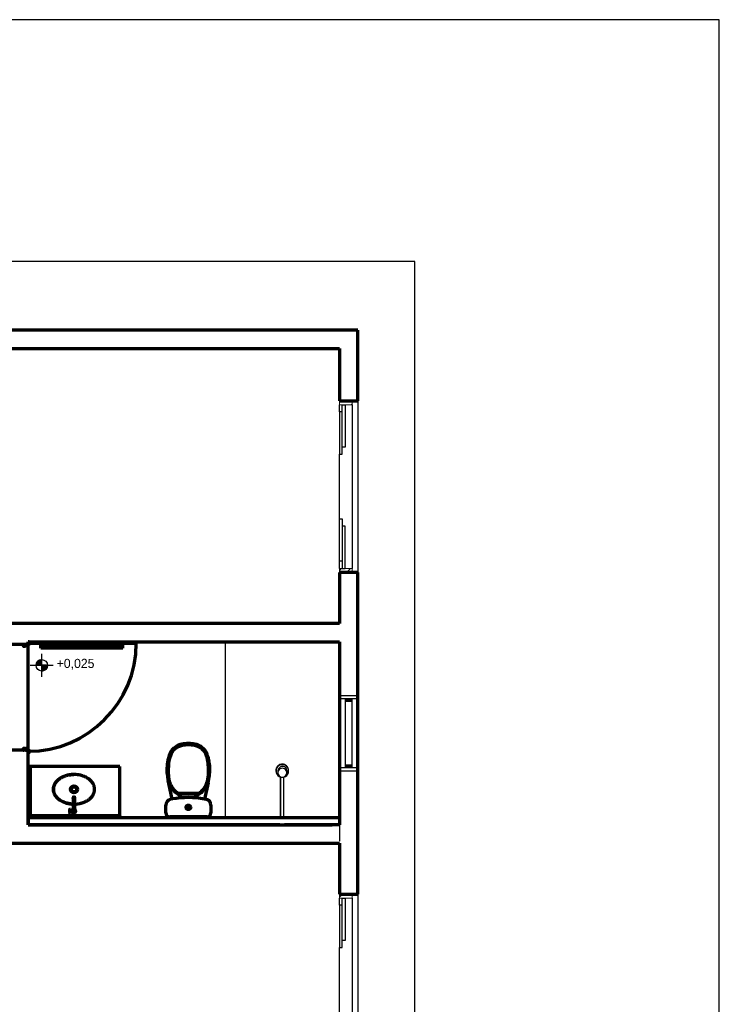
# Model space of a CAD drawing. Header units: millimetres. Extents: x -20654 to 2526, y -8238 to 977.
# Tile 63 of 219: x -10336.8 to -10330.68, y -4116.1 to -4107.5. Entities that reach past the tile are written whole.
import ezdxf

# ---------------------------------------------------------------- set-up
doc = ezdxf.new("R2010")
doc.units = ezdxf.units.MM
for name, color, linetype in [('01 CONTORNO_dwg', 252, 'Continuous'), ('A-FLOR', 252, 'Continuous'), ('G-IMPT', 8, 'Continuous'), ('TEXTO', 251, 'Continuous')]:
    doc.layers.add(name, color=color, linetype=linetype)
doc.styles.add('Century Gothic_2', font='GOTHIC.TTF', dxfattribs={"height": 80})

# ---------------------------------------------------------------- blocks, each defined once
blk = doc.blocks.new('JANELAS')
at = {"layer": 'G-IMPT', "true_color": 0x939598}
for points in [[(-16277.2, -2335.1), (-16277.2, -2325.1), (-16537.2, -2325.1), (-16537.2, -2335.1)], [(-16127.2, -2365.1), (-15997.2, -2365.1), (-15997.2, -2355.1), (-16257.2, -2355.1), (-16257.2, -2365.1), (-16135.3, -2365.1)], [(-15697.2, -2365.1), (-15697.2, -2355.1), (-15957.2, -2355.1), (-15957.2, -2365.1)], [(-15503.8, -2335.1), (-15417.2, -2335.1), (-15417.2, -2325.1), (-15677.2, -2325.1), (-15677.2, -2335.1)], [(-9994.4, -3975.1), (-9988.7, -3975.1), (-9988.7, -3955.1), (-10045.7, -3955.1), (-10045.7, -3975.1)], [(-9988.7, -4555.1), (-9988.7, -4535.1), (-10045.7, -4535.1), (-10045.7, -4555.1)], [(-15497.2, -8855.1), (-15497.2, -8845.1), (-15757.2, -8845.1), (-15757.2, -8855.1), (-15503.8, -8855.1)], [(-15197.2, -8855.1), (-15197.2, -8845.1), (-15457.2, -8845.1), (-15457.2, -8855.1)], [(-15777.2, -8885.1), (-15777.2, -8875.1), (-16037.2, -8875.1), (-16037.2, -8885.1)], [(-14917.2, -8885.1), (-14917.2, -8875.1), (-15177.2, -8875.1), (-15177.2, -8885.1)]]:
    blk.add_hatch(color=252, dxfattribs=at).paths.add_polyline_path(points, flags=0)
at = {"layer": 'G-IMPT', "color": 252, "lineweight": 20, "true_color": 0x939598}
for p, q in [((-10097.2, -1350.1), (-10097.2, -1385.1)), ((-9987.2, -1385.1), (-9987.2, -1350.1)), ((-10097.2, -1385.1), (-10072.2, -1385.1)), ((-10047.2, -1385.1), (-9987.2, -1385.1)), ((-16557.2, -2245.1), (-16577.2, -2245.1)), ((-16577.2, -2245.1), (-16577.2, -2265.1)), ((-16577.2, -2265.1), (-16557.2, -2265.1)), ((-16557.2, -2265.1), (-16577.2, -2265.1)), ((-16557.2, -2265.1), (-16557.2, -2245.1)), ((-16557.2, -2425.1), (-16557.2, -2265.1)), ((-16537.2, -2315.1), (-16557.2, -2315.1)), ((-16557.2, -2315.1), (-16557.2, -2345.1)), ((-16537.2, -2345.1), (-16537.2, -2315.1)), ((-16257.2, -2315.1), (-16277.2, -2315.1)), ((-16277.2, -2315.1), (-16277.2, -2345.1)), ((-16257.2, -2345.1), (-16257.2, -2315.1)), ((-15677.2, -2315.1), (-15697.2, -2315.1)), ((-15697.2, -2315.1), (-15697.2, -2345.1)), ((-15677.2, -2345.1), (-15677.2, -2315.1)), ((-15397.2, -2315.1), (-15417.2, -2315.1)), ((-15417.2, -2315.1), (-15417.2, -2345.1)), ((-15377.2, -2245.1), (-15397.2, -2245.1)), ((-15397.2, -2245.1), (-15397.2, -2265.1)), ((-15397.2, -2265.1), (-15377.2, -2265.1)), ((-15377.2, -2265.1), (-15397.2, -2265.1)), ((-15397.2, -2265.1), (-15397.2, -2425.1)), ((-15397.2, -2345.1), (-15397.2, -2315.1)), ((-15377.2, -2265.1), (-15377.2, -2245.1)), ((-16557.2, -2345.1), (-16537.2, -2345.1)), ((-16277.2, -2325.1), (-16537.2, -2325.1)), ((-16537.2, -2325.1), (-16537.2, -2335.1)), ((-16537.2, -2335.1), (-16277.2, -2335.1)), ((-16277.2, -2335.1), (-16277.2, -2325.1)), ((-16257.2, -2345.1), (-16277.2, -2345.1)), ((-16277.2, -2345.1), (-16277.2, -2375.1)), ((-16277.2, -2345.1), (-16257.2, -2345.1)), ((-16277.2, -2375.1), (-16257.2, -2375.1)), ((-16257.2, -2375.1), (-16257.2, -2345.1)), ((-15997.2, -2355.1), (-16257.2, -2355.1)), ((-16257.2, -2355.1), (-16257.2, -2365.1)), ((-16257.2, -2365.1), (-15997.2, -2365.1)), ((-15977.2, -2345.1), (-15997.2, -2345.1)), ((-15997.2, -2345.1), (-15997.2, -2375.1)), ((-15997.2, -2365.1), (-15997.2, -2355.1)), ((-15997.2, -2375.1), (-15977.2, -2375.1)), ((-15957.2, -2345.1), (-15977.2, -2345.1)), ((-15977.2, -2345.1), (-15977.2, -2375.1)), ((-15977.2, -2375.1), (-15977.2, -2345.1)), ((-15977.2, -2375.1), (-15957.2, -2375.1)), ((-15957.2, -2375.1), (-15957.2, -2345.1)), ((-15697.2, -2355.1), (-15957.2, -2355.1)), ((-15957.2, -2355.1), (-15957.2, -2365.1)), ((-15957.2, -2365.1), (-15697.2, -2365.1)), ((-15677.2, -2345.1), (-15697.2, -2345.1)), ((-15697.2, -2345.1), (-15697.2, -2375.1)), ((-15697.2, -2345.1), (-15677.2, -2345.1)), ((-15697.2, -2365.1), (-15697.2, -2355.1)), ((-15697.2, -2375.1), (-15677.2, -2375.1)), ((-15417.2, -2325.1), (-15677.2, -2325.1)), ((-15677.2, -2325.1), (-15677.2, -2335.1)), ((-15677.2, -2335.1), (-15417.2, -2335.1)), ((-15677.2, -2375.1), (-15677.2, -2345.1)), ((-15417.2, -2335.1), (-15417.2, -2325.1)), ((-15417.2, -2345.1), (-15397.2, -2345.1)), ((-16577.2, -2425.1), (-16557.2, -2425.1)), ((-15397.2, -2425.1), (-15377.2, -2425.1)), ((-10072.2, -2815.1), (-10097.2, -2815.1)), ((-10097.2, -2815.1), (-10097.2, -2850.1)), ((-9987.2, -2815.1), (-10047.2, -2815.1)), ((-9987.2, -2850.1), (-9987.2, -2815.1)), ((-10097.2, -5695.1), (-10097.2, -5660.1)), ((-9987.2, -5660.1), (-9987.2, -5695.1)), ((-10072.2, -5695.1), (-10097.2, -5695.1)), ((-9987.2, -5695.1), (-10047.2, -5695.1)), ((-10097.2, -7125.1), (-10072.2, -7125.1)), ((-10097.2, -7160.1), (-10097.2, -7125.1)), ((-10047.2, -7125.1), (-9987.2, -7125.1)), ((-9987.2, -7125.1), (-9987.2, -7160.1)), ((-16077.2, -8785.1), (-16057.2, -8785.1)), ((-16057.2, -8785.1), (-16057.2, -8945.1)), ((-15777.2, -8835.1), (-15757.2, -8835.1)), ((-15777.2, -8865.1), (-15777.2, -8835.1)), ((-15757.2, -8835.1), (-15757.2, -8865.1)), ((-15757.2, -8855.1), (-15757.2, -8845.1)), ((-15757.2, -8845.1), (-15497.2, -8845.1)), ((-15497.2, -8855.1), (-15757.2, -8855.1)), ((-15497.2, -8835.1), (-15477.2, -8835.1)), ((-15497.2, -8865.1), (-15497.2, -8835.1)), ((-15497.2, -8845.1), (-15497.2, -8855.1)), ((-15477.2, -8835.1), (-15457.2, -8835.1)), ((-15477.2, -8865.1), (-15477.2, -8835.1)), ((-15477.2, -8835.1), (-15477.2, -8865.1)), ((-15457.2, -8835.1), (-15457.2, -8865.1)), ((-15457.2, -8855.1), (-15457.2, -8845.1)), ((-15457.2, -8845.1), (-15197.2, -8845.1)), ((-15197.2, -8855.1), (-15457.2, -8855.1)), ((-15197.2, -8835.1), (-15177.2, -8835.1)), ((-15197.2, -8865.1), (-15197.2, -8835.1)), ((-15197.2, -8845.1), (-15197.2, -8855.1)), ((-15177.2, -8835.1), (-15177.2, -8865.1)), ((-14897.2, -8785.1), (-14877.2, -8785.1)), ((-14897.2, -8945.1), (-14897.2, -8785.1)), ((-16057.2, -8865.1), (-16037.2, -8865.1)), ((-16057.2, -8895.1), (-16057.2, -8865.1)), ((-16037.2, -8895.1), (-16057.2, -8895.1)), ((-16037.2, -8865.1), (-16037.2, -8895.1)), ((-16037.2, -8885.1), (-16037.2, -8875.1)), ((-16037.2, -8875.1), (-15777.2, -8875.1)), ((-15777.2, -8885.1), (-16037.2, -8885.1)), ((-15757.2, -8865.1), (-15777.2, -8865.1)), ((-15777.2, -8865.1), (-15757.2, -8865.1)), ((-15777.2, -8895.1), (-15777.2, -8865.1)), ((-15777.2, -8875.1), (-15777.2, -8885.1)), ((-15757.2, -8895.1), (-15777.2, -8895.1)), ((-15757.2, -8865.1), (-15757.2, -8895.1)), ((-15477.2, -8865.1), (-15497.2, -8865.1)), ((-15457.2, -8865.1), (-15477.2, -8865.1)), ((-15177.2, -8865.1), (-15197.2, -8865.1)), ((-15197.2, -8865.1), (-15177.2, -8865.1)), ((-15197.2, -8895.1), (-15197.2, -8865.1)), ((-15177.2, -8895.1), (-15197.2, -8895.1)), ((-15177.2, -8865.1), (-15177.2, -8895.1)), ((-15177.2, -8885.1), (-15177.2, -8875.1)), ((-15177.2, -8875.1), (-14917.2, -8875.1)), ((-14917.2, -8885.1), (-15177.2, -8885.1)), ((-14917.2, -8865.1), (-14897.2, -8865.1)), ((-14917.2, -8895.1), (-14917.2, -8865.1)), ((-14917.2, -8875.1), (-14917.2, -8885.1)), ((-14897.2, -8895.1), (-14917.2, -8895.1)), ((-14897.2, -8865.1), (-14897.2, -8895.1)), ((-16077.2, -8945.1), (-16057.2, -8945.1)), ((-16077.2, -8965.1), (-16077.2, -8945.1)), ((-16057.2, -8945.1), (-16077.2, -8945.1)), ((-16057.2, -8965.1), (-16077.2, -8965.1)), ((-16057.2, -8945.1), (-16057.2, -8965.1)), ((-14897.2, -8945.1), (-14877.2, -8945.1)), ((-14897.2, -8965.1), (-14897.2, -8945.1)), ((-14877.2, -8945.1), (-14897.2, -8945.1)), ((-14877.2, -8965.1), (-14897.2, -8965.1)), ((-14877.2, -8945.1), (-14877.2, -8965.1))]:
    blk.add_line(p, q, dxfattribs=at)
at = {"layer": 'G-IMPT', "color": 252, "true_color": 0x939598}
for p, q in [((-10097.2, -1447.6), (-10097.2, -1385.1)), ((-10072.2, -1447.6), (-10097.2, -1447.6)), ((-10097.2, -1447.6), (-10097.2, -1817.6)), ((-10072.2, -1385.1), (-10047.2, -1385.1)), ((-10072.2, -1755.1), (-10072.2, -1385.1)), ((-10072.2, -1817.6), (-10072.2, -1447.6)), ((-10047.2, -1385.1), (-10047.2, -1755.1)), ((-9987.2, -1385.1), (-9987.2, -2815.1)), ((-10047.2, -1755.1), (-10072.2, -1755.1)), ((-10097.2, -1817.6), (-10072.2, -1817.6)), ((-10097.2, -2382.6), (-10097.2, -1817.6)), ((-16557.2, -2245.1), (-15397.2, -2245.1)), ((-15397.2, -2265.1), (-16557.2, -2265.1)), ((-16557.2, -2265.1), (-15397.2, -2265.1)), ((-16537.2, -2315.1), (-16277.2, -2315.1)), ((-15677.2, -2315.1), (-15417.2, -2315.1)), ((-16277.2, -2345.1), (-16537.2, -2345.1)), ((-16257.2, -2345.1), (-15997.2, -2345.1)), ((-15997.2, -2375.1), (-16257.2, -2375.1)), ((-15957.2, -2345.1), (-15697.2, -2345.1)), ((-15697.2, -2375.1), (-15957.2, -2375.1)), ((-15417.2, -2345.1), (-15677.2, -2345.1)), ((-10097.2, -2382.6), (-10072.2, -2382.6)), ((-10097.2, -2752.6), (-10097.2, -2382.6)), ((-10072.2, -2382.6), (-10072.2, -2752.6)), ((-15397.2, -2425.1), (-16557.2, -2425.1)), ((-10047.2, -2445.1), (-10072.2, -2445.1)), ((-10072.2, -2445.1), (-10072.2, -2815.1)), ((-10047.2, -2815.1), (-10047.2, -2445.1)), ((-10072.2, -2752.6), (-10097.2, -2752.6)), ((-10097.2, -2815.1), (-10097.2, -2752.6)), ((-10072.2, -2815.1), (-10047.2, -2815.1)), ((-10097.2, -3925.1), (-9937.2, -3925.1)), ((-10097.2, -3955.1), (-10097.2, -3925.1)), ((-9937.2, -3955.1), (-10097.2, -3955.1)), ((-10045.7, -3955.1), (-10045.7, -3975.1)), ((-9988.7, -3955.1), (-10045.7, -3955.1)), ((-10044.7, -3955.1), (-9989.7, -3955.1)), ((-10044.7, -4555.1), (-10044.7, -3955.1)), ((-9989.7, -3955.1), (-9989.7, -4555.1)), ((-9988.7, -3975.1), (-9988.7, -3955.1)), ((-9937.2, -3925.1), (-9937.2, -3955.1)), ((-10045.7, -3975.1), (-9988.7, -3975.1)), ((-10097.2, -4555.1), (-9937.2, -4555.1)), ((-10097.2, -4585.1), (-10097.2, -4555.1)), ((-10045.7, -4535.1), (-10045.7, -4555.1)), ((-9988.7, -4535.1), (-10045.7, -4535.1)), ((-10045.7, -4555.1), (-9988.7, -4555.1)), ((-9989.7, -4555.1), (-10044.7, -4555.1)), ((-9988.7, -4555.1), (-9988.7, -4535.1)), ((-9937.2, -4555.1), (-9937.2, -4585.1)), ((-9937.2, -4585.1), (-10097.2, -4585.1)), ((-10097.2, -5757.6), (-10097.2, -5695.1)), ((-10072.2, -5757.6), (-10097.2, -5757.6)), ((-10097.2, -5757.6), (-10097.2, -6127.6)), ((-10072.2, -5695.1), (-10047.2, -5695.1)), ((-10072.2, -6065.1), (-10072.2, -5695.1)), ((-10072.2, -6127.6), (-10072.2, -5757.6)), ((-10047.2, -5695.1), (-10047.2, -6065.1)), ((-9987.2, -5695.1), (-9987.2, -7125.1)), ((-10047.2, -6065.1), (-10072.2, -6065.1)), ((-10097.2, -6127.6), (-10072.2, -6127.6)), ((-10097.2, -6692.6), (-10097.2, -6127.6)), ((-10097.2, -6692.6), (-10072.2, -6692.6)), ((-10097.2, -7062.6), (-10097.2, -6692.6)), ((-10072.2, -6692.6), (-10072.2, -7062.6)), ((-10047.2, -6755.1), (-10072.2, -6755.1)), ((-10072.2, -6755.1), (-10072.2, -7125.1)), ((-10047.2, -7125.1), (-10047.2, -6755.1)), ((-10072.2, -7062.6), (-10097.2, -7062.6)), ((-10097.2, -7125.1), (-10097.2, -7062.6)), ((-10072.2, -7125.1), (-10047.2, -7125.1)), ((-14897.2, -8785.1), (-16057.2, -8785.1)), ((-15497.2, -8835.1), (-15757.2, -8835.1)), ((-15197.2, -8835.1), (-15457.2, -8835.1)), ((-15777.2, -8865.1), (-16037.2, -8865.1)), ((-16037.2, -8895.1), (-15777.2, -8895.1)), ((-15757.2, -8865.1), (-15497.2, -8865.1)), ((-15457.2, -8865.1), (-15197.2, -8865.1)), ((-14917.2, -8865.1), (-15177.2, -8865.1)), ((-15177.2, -8895.1), (-14917.2, -8895.1)), ((-14897.2, -8945.1), (-16057.2, -8945.1)), ((-16057.2, -8945.1), (-14897.2, -8945.1)), ((-16057.2, -8965.1), (-14897.2, -8965.1))]:
    blk.add_line(p, q, dxfattribs=at)
at = {"layer": 'G-IMPT', "color": 252, "linetype": 'Continuous', "true_color": 0x939598}
for p, q in [((-9995.7, -1385.1), (-9987.2, -1376.6)), ((-10097.2, -2833.7), (-10078.7, -2815.1)), ((-10034.3, -2850.1), (-9999.3, -2815.1)), ((-10097.2, -5686.5), (-10070.9, -5660.1))]:
    blk.add_line(p, q, dxfattribs=at)
blk = doc.blocks.new('Elevações de ponto - Cota de elevação - Alvo_OTÁVIO-2012-708563-PLANTA')
at = {"layer": 'TEXTO'}
h = blk.add_hatch(color=256, dxfattribs=at)
edge = h.paths.add_edge_path(flags=0)
edge.add_line((2, 1), (1, 1))
edge.add_arc((2, 1), 1, 90, 180, ccw=False)
edge.add_line((2, 2), (2, 1))
h = blk.add_hatch(color=256, dxfattribs=at)
edge = h.paths.add_edge_path(flags=0)
edge.add_line((2, 1), (3, 1))
edge.add_arc((2, 1), 1, 270, 360, ccw=False)
edge.add_line((2, 0), (2, 1))
for p, q in [((2, -1), (2, 3)), ((2, 1), (2, 2)), ((0, 1), (4, 1)), ((1, 1), (2, 1)), ((2, 1), (2, 0)), ((3, 1), (2, 1))]:
    blk.add_line(p, q, dxfattribs=at)
blk.add_circle((2, 1), 1, dxfattribs=at)
for start, end in [(90, 180), (270, 360)]:
    blk.add_arc((2, 1), 1, start, end, dxfattribs=at)
blk = doc.blocks.new('terreo')
at = {"layer": '01 CONTORNO_dwg', "lineweight": 70}
h = blk.add_hatch(color=256, dxfattribs=at)
h.paths.add_polyline_path([(-12809.7, -4425.5), (-12809.7, -4424.5), (-12817.2, -4424.5), (-12817.2, -4425.5)], flags=0)
h.paths.add_polyline_path([(-12808.2, -4424), (-12808.2, -4403), (-12809.2, -4403), (-12809.2, -4424)], flags=0)
h.paths.add_polyline_path([(-12817.2, -4402.5), (-12809.7, -4402.5), (-12809.7, -4401.5), (-12840.7, -4401.5), (-12840.7, -4402.5), (-12817.2, -4402.5)], flags=0)
h.paths.add_polyline_path([(-12860.7, -4402.5), (-12854.2, -4402.5), (-12854.2, -4401.5), (-12860.7, -4401.5)], flags=0)
h.paths.add_polyline_path([(-12842.2, -4401), (-12841.2, -4401), (-12841.2, -4388), (-12842.2, -4388)], flags=0)
h.paths.add_polyline_path([(-12862.2, -4401), (-12861.2, -4401), (-12861.2, -4388), (-12862.2, -4388)], flags=0)
h.paths.add_polyline_path([(-12842.7, -4387.5), (-12842.7, -4386.5), (-12860.7, -4386.5), (-12860.7, -4387.5)], flags=0)
h.paths.add_polyline_path([(-12860.7, -3494.2), (-12842.7, -3494.2), (-12842.7, -3493.2), (-12860.7, -3493.2)], flags=0)
h.paths.add_polyline_path([(-12862.2, -3492.7), (-12861.2, -3492.7), (-12861.2, -3479.7), (-12862.2, -3479.7)], flags=0)
h.paths.add_polyline_path([(-12842.2, -3492.7), (-12841.2, -3492.7), (-12841.2, -3479.6), (-12842.2, -3479.6)], flags=0)
h.paths.add_polyline_path([(-12860.7, -3479.2), (-12854.2, -3479.1), (-12854.2, -3478.2), (-12860.7, -3478.2), (-12860.7, -3479.1)], flags=0)
h.paths.add_polyline_path([(-12840.7, -3479.1), (-12809.7, -3479.1), (-12809.7, -3478.1), (-12840.7, -3478.2)], flags=0)
h.paths.add_polyline_path([(-12808.2, -3477.6), (-12808.2, -3456.6), (-12809.2, -3456.6), (-12809.2, -3477.6)], flags=0)
h.paths.add_polyline_path([(-12809.7, -3456.1), (-12809.7, -3455.1), (-12817.2, -3455.1), (-12817.2, -3456.1)], flags=0)
at = {"layer": '01 CONTORNO_dwg'}
h = blk.add_hatch(color=256, dxfattribs=at)
h.paths.add_polyline_path([(-10652.2, -4584.1), (-10651.9, -4580.6), (-10652.2, -4578.9)], flags=0)
h.paths.add_polyline_path([(-10649.4, -4562.6), (-10643.2, -4549.8), (-10635.5, -4540.3), (-10623.5, -4531.7), (-10610.2, -4526.7), (-10612.6, -4527), (-10624.8, -4532), (-10636.1, -4540.6), (-10644.9, -4551.8), (-10649.3, -4562.4)], flags=0)
blk.add_hatch(color=256, dxfattribs=at).paths.add_polyline_path([(-10545, -4562.6), (-10550.3, -4550.8), (-10559.4, -4539.7), (-10570.2, -4531.7), (-10584.5, -4526.3), (-10583, -4526.9), (-10569.7, -4532.4), (-10558.3, -4541.1), (-10549.6, -4552.5), (-10547.6, -4557)], flags=0)
h = blk.add_hatch(color=256, dxfattribs=at)
h.paths.add_polyline_path([(-10570.2, -4631.2), (-10569.7, -4631), (-10567, -4628.8)], flags=0)
h.paths.add_polyline_path([(-10560.4, -4623.9), (-10558.3, -4622.4), (-10549.6, -4611.1), (-10544, -4597), (-10542.3, -4583.9), (-10542.9, -4583.5), (-10544.5, -4594.8), (-10546.6, -4603.4), (-10552.6, -4614.8), (-10559.7, -4623.2)], flags=0)
h.paths.add_polyline_path([(-10634.1, -4623.9), (-10642.1, -4614.5), (-10647.8, -4603.4), (-10650.9, -4591.3), (-10651.8, -4581.2), (-10652.2, -4584.3), (-10650.4, -4598.1), (-10643.5, -4612.9), (-10636.1, -4622.4)], flags=0)
at = {"layer": '01 CONTORNO_dwg', "lineweight": 70}
for p, q in [((-9937.2, -735.1), (-14017.2, -735.1)), ((-9937.2, -1350.1), (-9937.2, -735.1)), ((-14017.2, -895.1), (-10097.2, -895.1)), ((-10097.2, -895.1), (-10097.2, -1350.1)), ((-10097.2, -1350.1), (-9937.2, -1350.1)), ((-9937.2, -2850.1), (-10097.2, -2850.1)), ((-10097.2, -2850.1), (-10097.2, -3295.1)), ((-9937.2, -5660.1), (-9937.2, -2850.1)), ((-10097.2, -3295.1), (-13069.9, -3295.1)), ((-12977.2, -3478.2), (-12817.2, -3478.2)), ((-12862.2, -3492.7), (-12862.2, -3479.7)), ((-12861.2, -3479.7), (-12861.2, -3492.7)), ((-12854.2, -3479.2), (-12860.7, -3479.2)), ((-12860.7, -3493.2), (-12842.7, -3493.2)), ((-12842.7, -3494.2), (-12860.7, -3494.2)), ((-12854.2, -3478.2), (-12854.2, -3479.2)), ((-12842.2, -3492.7), (-12842.2, -3479.6)), ((-12841.2, -3479.6), (-12841.2, -3492.7)), ((-12809.7, -3479.1), (-12840.7, -3479.1)), ((-12817.2, -3455.1), (-10097.2, -3455.1)), ((-12817.2, -3478.2), (-12817.2, -3455.1)), ((-12809.7, -3456.1), (-12817.2, -3456.1)), ((-12817.2, -3468.2), (-11872.9, -3468.2)), ((-12817.2, -3478.1), (-12809.7, -3478.1)), ((-12817.2, -4401.5), (-12817.2, -3479.1)), ((-12809.2, -3477.6), (-12809.2, -3456.6)), ((-12808.2, -3456.6), (-12808.2, -3477.6)), ((-11988.9, -3479.2), (-12707.2, -3479.2)), ((-12707.2, -3511.2), (-12707.2, -3479.2)), ((-11988.9, -3495.2), (-12707.2, -3495.2)), ((-11988.9, -3511.2), (-12707.2, -3511.2)), ((-11988.9, -3511.2), (-11988.9, -3479.2)), ((-10097.2, -3455.1), (-10097.2, -5055.1)), ((-12817.2, -4402.5), (-12977.2, -4402.5)), ((-12862.2, -4401), (-12862.2, -4388)), ((-12861.2, -4388), (-12861.2, -4401)), ((-12860.7, -4386.5), (-12842.7, -4386.5)), ((-12842.7, -4387.5), (-12860.7, -4387.5)), ((-12860.7, -4401.5), (-12854.2, -4401.5)), ((-12854.2, -4401.5), (-12854.2, -4402.5)), ((-12842.2, -4401), (-12842.2, -4388)), ((-12841.2, -4388), (-12841.2, -4401)), ((-12840.7, -4401.5), (-12809.7, -4401.5)), ((-12817.2, -5055.1), (-12817.2, -4402.5)), ((-12809.7, -4402.5), (-12817.2, -4402.5)), ((-12817.2, -4424.5), (-12809.7, -4424.5)), ((-12809.7, -4425.5), (-12817.2, -4425.5)), ((-12809.2, -4424), (-12809.2, -4403)), ((-12808.2, -4403), (-12808.2, -4424)), ((-12797.2, -4545.1), (-12817.2, -4545.1)), ((-12797.2, -4975.1), (-12797.2, -4545.1)), ((-12017.2, -4545.1), (-12797.2, -4545.1)), ((-12017.2, -4975.1), (-12017.2, -4545.1)), ((-11558.8, -4829.2), (-11594, -4666.5)), ((-11246, -4686.9), (-11276.8, -4829.3)), ((-11481.8, -4788.2), (-11503.9, -4787.8)), ((-11335.6, -4781.2), (-11498.9, -4781.2)), ((-11352.7, -4788.2), (-11481.8, -4788.2)), ((-11477.7, -4787.5), (-11477.7, -4781.2)), ((-11467.7, -4787.5), (-11477.7, -4787.5)), ((-11467.7, -4787.5), (-11467.7, -4781.2)), ((-11366.7, -4787.5), (-11366.7, -4781.2)), ((-11366.7, -4787.5), (-11356.7, -4787.5)), ((-11356.7, -4787.5), (-11356.7, -4781.2)), ((-11352.7, -4788.2), (-11330.6, -4787.8)), ((-12423.4, -4824.7), (-12423.4, -4820)), ((-12423.4, -4824.7), (-12423.4, -4920.6)), ((-12411.1, -4824.7), (-12411.1, -4820)), ((-12411.1, -4920.6), (-12411.1, -4824.7)), ((-11614.6, -4950.4), (-11614.6, -4884)), ((-11220, -4884.2), (-11220.1, -4950.4)), ((-12017.2, -4975.1), (-12797.2, -4975.1)), ((-12456.7, -4931.6), (-12449.3, -4931.6)), ((-12456.5, -4938.6), (-12449.3, -4938.6)), ((-12449.3, -4916.9), (-12453.4, -4916.9)), ((-12453.4, -4953.4), (-12449.3, -4953.4)), ((-12449.3, -4929.7), (-12449.3, -4916.9)), ((-12444.4, -4929.8), (-12449.3, -4929.7)), ((-12449.3, -4940.6), (-12449.3, -4929.7)), ((-12449.3, -4940.6), (-12444.4, -4940.5)), ((-12449.3, -4953.4), (-12449.3, -4940.6)), ((-12444.4, -4930.7), (-12444.4, -4929.8)), ((-12443.6, -4930.7), (-12444.4, -4930.7)), ((-12444.4, -4930.7), (-12444.4, -4939.5)), ((-12444.4, -4940.5), (-12444.4, -4939.5)), ((-12444.4, -4939.5), (-12443.6, -4939.5)), ((-12438.5, -4927.6), (-12443.6, -4927.6)), ((-12443.6, -4927.6), (-12443.6, -4930.7)), ((-12443.6, -4939.5), (-12443.6, -4930.7)), ((-12443.6, -4939.5), (-12443.6, -4942.6)), ((-12443.6, -4942.6), (-12438.5, -4942.6)), ((-12433.6, -4926.5), (-12438.5, -4926.5)), ((-12438.5, -4926.5), (-12438.5, -4927.6)), ((-12438.5, -4942.6), (-12438.5, -4943.7)), ((-12438.5, -4943.7), (-12433.6, -4943.7)), ((-12433.6, -4927.4), (-12433.6, -4926.5)), ((-12432.8, -4927.4), (-12433.6, -4927.4)), ((-12433.6, -4927.4), (-12433.6, -4942.8)), ((-12433.6, -4943.7), (-12433.6, -4942.8)), ((-12433.6, -4942.8), (-12432.8, -4942.8)), ((-12430.4, -4926.4), (-12432.8, -4926.4)), ((-12432.8, -4926.4), (-12432.8, -4927.4)), ((-12432.8, -4942.8), (-12432.8, -4927.4)), ((-12432.8, -4942.8), (-12432.8, -4943.9)), ((-12432.8, -4943.9), (-12430.4, -4943.9)), ((-12430.4, -4926.4), (-12423.4, -4926.4)), ((-12418.8, -4943.9), (-12430.3, -4943.9)), ((-12423.4, -4920.6), (-12423.4, -4935.1)), ((-12411.1, -4920.6), (-12411.1, -4935.1)), ((-12017.2, -4995.1), (-12017.2, -4975.1)), ((-12017.2, -4976.1), (-12017.2, -4995.1)), ((-11254.8, -4985.1), (-11579.8, -4985.1)), ((-10097.2, -4995.1), (-12817.2, -4995.1)), ((-12817.2, -4995.1), (-12817.2, -5055.1)), ((-10617.2, -5055.1), (-12817.2, -5055.1)), ((-12817.2, -5055.1), (-10162.2, -5055.1)), ((-10097.2, -5055.1), (-10577.2, -5055.1)), ((-13082.9, -5215.1), (-10097.2, -5215.1)), ((-10097.2, -5215.1), (-10097.2, -5660.1)), ((-10097.2, -5660.1), (-9937.2, -5660.1))]:
    blk.add_line(p, q, dxfattribs=at)
at = {"layer": '01 CONTORNO_dwg'}
for p, q in [((-9937.2, -1350.1), (-9937.2, -2850.1)), ((-10652.2, -4578.9), (-10652.2, -4584.1)), ((-10635.3, -4584.4), (-10635.3, -4599.7)), ((-10612.2, -4636.5), (-10612.2, -4985.1)), ((-10612.2, -4985.1), (-10612.2, -4636.5)), ((-10582.2, -4985.1), (-10582.2, -4636.5)), ((-10582.1, -4985.1), (-10582.1, -4635.1)), ((-10555.3, -4599.7), (-10555.3, -4584.4)), ((-10542.2, -4584.1), (-10542.2, -4578.9)), ((-10612.2, -4985.1), (-10617.2, -4985.1)), ((-10617.2, -4985.1), (-10617.2, -4995.1)), ((-10617.2, -4985.1), (-10617.2, -4995.1)), ((-10577.2, -4985.1), (-10617.2, -4985.1)), ((-10577.2, -4985.1), (-10582.2, -4985.1)), ((-10577.2, -4995.1), (-10577.2, -4985.1)), ((-10577.2, -4985.1), (-10577.2, -4995.1)), ((-10617.2, -4995.1), (-10597.2, -4995.1)), ((-10617.2, -4995.1), (-10577.2, -4995.1)), ((-10597.2, -4995.1), (-10577.2, -4995.1)), ((-10097.2, -5045.1), (-10097.2, -5197.5)), ((-9937.2, -5660.1), (-9937.2, -7160.1))]:
    blk.add_line(p, q, dxfattribs=at)
blk.add_lwpolyline([(-16777.2, -14445.1), (-6777.2, -14445.1), (-6777.2, 1977.8), (-16777.2, 1977.8)], dxfattribs=at)
at = {"layer": '01 CONTORNO_dwg', "lineweight": 70}
for centre, radius in [((-12417.2, -4744.4), 31.1), ((-12417.2, -4744.4), 31.1), ((-12417.2, -4744.4), 22.5), ((-12417.2, -4744.4), 22.5), ((-11417.2, -4901.7), 20), ((-11417.2, -4901.7), 18), ((-11417.2, -4901.7), 17)]:
    blk.add_circle(centre, radius, dxfattribs=at)
for centre, radius, start, end in [((-12860.7, -3479.7), 1.5, 90, 180), ((-12860.7, -3492.7), 1.5, 180, 270), ((-12860.7, -3479.7), 0.5, 90, 180), ((-12860.7, -3492.7), 0.5, 180, 270), ((-12842.7, -3492.7), 1.5, 270, 0), ((-12842.7, -3492.7), 0.5, 270, 0), ((-12840.7, -3479.6), 1.5, 95.12132, 180), ((-12840.7, -3479.6), 0.5, 90, 180), ((-12817.2, -3468.2), 944.3, 270, 0), ((-12809.7, -3456.6), 1.5, 0, 90), ((-12809.7, -3456.6), 0.5, 0, 90), ((-12809.7, -3477.6), 1.5, 270, 0), ((-12809.7, -3477.6), 0.5, 270, 0), ((-11449.5, -4488), 139.8, 99.86665, 156.40237), ((-11486.2, -4468), 100.4, 125.04504, 154.09407), ((-11449.9, -4490.9), 130.9, 99.81465, 162.97574), ((-11413.7, -4695), 349.8, 90.57324, 99.83539), ((-11414.2, -4696.9), 340, 90.50556, 99.81465), ((-11420.7, -4695), 349.8, 80.16461, 89.42676), ((-11420.2, -4696.9), 340, 80.18535, 89.49444), ((-11384.6, -4490.9), 130.9, 17.02426, 80.18535), ((-11384.9, -4488), 139.8, 23.59763, 80.13335), ((-12860.7, -4388), 1.5, 90, 180), ((-12860.7, -4401), 1.5, 180, 270), ((-12860.7, -4388), 0.5, 90, 180), ((-12860.7, -4401), 0.5, 180, 270), ((-12842.7, -4388), 1.5, 0, 90), ((-12842.7, -4388), 0.5, 0, 90), ((-12840.7, -4401), 1.5, 180, 264.87868), ((-12840.7, -4401), 0.5, 180, 270), ((-12809.7, -4403), 1.5, 0, 90), ((-12809.7, -4403), 0.5, 0, 90), ((-12809.7, -4424), 0.5, 270, 0), ((-12809.7, -4424), 1.5, 270, 0), ((-11216.1, -4571.6), 389.3, 165.14655, 186.2561), ((-11323.7, -4543), 277.2, 156.40237, 173.65735), ((-11216.1, -4571.6), 389.3, 157.7439, 164.68965), ((-11324.2, -4545), 267.4, 159.77354, 173.65707), ((-11349.4, -4468), 100.4, 25.90593, 51.10181), ((-11510.3, -4545), 267.4, 6.34293, 20.22646), ((-11619.5, -4571.6), 389.3, 20.26699, 22.2561), ((-11510.8, -4543), 277.2, 6.34265, 23.59763), ((-11018.4, -4577), 584.3, 173.65735, 186.1336), ((-11019.3, -4578.9), 574.1, 173.65707, 185.90977), ((-11815.2, -4578.9), 574.1, 354.09023, 6.34293), ((-11619.5, -4571.6), 389.3, 10.80435, 13.50912), ((-11816, -4577), 584.3, 353.8664, 6.34265), ((-11619.5, -4571.6), 389.3, 353.7439, 7.62475), ((-10968.7, -4531.2), 639.8, 187.44049, 189.64803), ((-11388.8, -4616.6), 211.8, 186.16504, 225.15625), ((-10968.7, -4531.2), 639.8, 189.90187, 192.2113), ((-11389.3, -4618.6), 202, 185.51077, 225.15632), ((-11445.2, -4618.6), 202, 314.84368, 354.48923), ((-11445.7, -4616.6), 211.8, 314.84375, 353.83496), ((-11866.9, -4531.2), 639.8, 351.36322, 352.55951), ((-12417.2, -4818.9), 7.88, 0, 180.02653), ((-12417.2, -4819.9), 7.88, 331.54213, 208.45787), ((-12417.2, -4820), 6.12, 0, 180), ((-11476.9, -4705.3), 86.8, 225.15632, 251.88741), ((-11477.4, -4707.2), 77, 225.15632, 253.83728), ((-11492.7, -4782.2), 12.5, 206.60259, 331.29664), ((-11341.7, -4782.2), 12.5, 208.70336, 333.39741), ((-11357, -4707.2), 77, 286.16272, 314.84368), ((-11357.5, -4705.3), 86.8, 288.11259, 314.84368), ((-12414.6, -4818.9), 10.5, 180.01993, 213.67392), ((-12419.8, -4818.9), 10.5, 326.32608, 0), ((-11560.9, -4884), 53.7, 103.40918, 180.0138), ((-11419.6, -5650.3), 832.9, 99.62283, 100.63748), ((-11418, -5665.3), 847.9, 80.35838, 99.53443), ((-11416, -5650.5), 832.9, 79.12679, 80.37973), ((-11273.7, -4884.2), 53.7, 359.9862, 73.91059), ((-12398, -4935.1), 58.8, 162.43335, 180), ((-12398, -4935.1), 58.8, 180, 197.56665), ((-12453.4, -4917.6), 0.702, 90, 162.43335), ((-12398, -4935.1), 56.1, 176.41321, 183.58679), ((-12453.4, -4952.7), 0.702, 197.56665, 270), ((-12417.2, -4935.1), 15.8, 112.83102, 146.24994), ((-12417.2, -4935.1), 15.8, 213.75006, 270), ((-12421.5, -4935.8), 8.27, 136.62447, 175.37553), ((-12422.1, -4934.7), 7.65, 183.27629, 222.72371), ((-12418.5, -4931.4), 12.5, 222.72371, 247.27629), ((-12419.6, -4937.5), 10.8, 110.08902, 136.62447), ((-12417.2, -4935.1), 8.94, 133.21707, 46.78293), ((-12417.2, -4935.1), 6.12, 180, 0), ((-12416.9, -4924.7), 19.3, 250.63941, 264.82997), ((-12417.2, -4935.1), 15.8, 270, 67.16898), ((-11579.8, -4950.4), 34.7, 180.0138, 270), ((-11254.8, -4950.4), 34.7, 270, 359.9862)]:
    blk.add_arc(centre, radius, start, end, dxfattribs=at)
at = {"layer": '01 CONTORNO_dwg'}
for centre, major_axis, ratio, start_param, end_param in [((-10597.2, -4579.2), (-55, 0), 0.984808, 4.712389, 6.508183), ((-10596.3, -4584.5), (-55, 0), 0.986771, 4.712389, 7.853982), ((-10597.2, -4578.9), (-55, 0), 0.984808, 4.712389, 6.162408), ((-10595.3, -4584.7), (-40, 0), 0.984808, 4.712389, 6.409808), ((-10597.2, -4578.9), (-55, 0), 0.984808, 3.26237, 4.712389), ((-10597.2, -4579.2), (-55, 0), 0.984808, 2.916595, 4.712389), ((-10596.3, -4584.5), (-54.9, 0), 0.988552, 1.570796, 4.712389), ((-10595.3, -4584.7), (-40, 0), 0.984808, 2.882805, 4.712389), ((-10597.2, -4584.1), (-55, 0), 0.984808, 6.228991, 7.330383), ((-10597.2, -4578.9), (-55, 0), 0.984808, 6.27027, 6.283185), ((-10596.3, -4599.7), (-40, 0), 0.976997, 4.712389, 7.853982), ((-10596.3, -4599.7), (-40, 0), 0.976997, 1.570796, 4.712389), ((-10595.3, -4599.7), (-40, 0), 0.984808, 1.904802, 2.124408), ((-10597.2, -4584.1), (-55, 0), 0.984808, 2.094395, 3.195787), ((-10597.2, -4578.9), (-55, 0), 0.984808, 3.141593, 3.154508)]:
    blk.add_ellipse(centre, major_axis=major_axis, ratio=ratio, start_param=start_param, end_param=end_param, dxfattribs=at)
for points, knots in [([(-10597.2, -4525), (-10602, -4525.1), (-10609, -4525.9), (-10617.9, -4528.9), (-10626.4, -4532.9), (-10634, -4538.5), (-10640.4, -4545.4), (-10644.1, -4550.6), (-10646.9, -4555.7), (-10648.9, -4560.5), (-10650.5, -4565.4), (-10651.6, -4570.6), (-10652.2, -4575.8), (-10652.3, -4582.7), (-10651.6, -4587.8), (-10650.9, -4591.3)], [0, 0, 0, 0, 0.142857, 0.214286, 0.285714, 0.428571, 0.5, 0.571429, 0.625, 0.678571, 0.732143, 0.785714, 0.839286, 0.892857, 1, 1, 1, 1]), ([(-10543.6, -4591.3), (-10542.6, -4586.7), (-10541.9, -4579.8), (-10542.8, -4570.6), (-10544.9, -4561.5), (-10548.7, -4553), (-10554.1, -4545.4), (-10558.5, -4540.6), (-10562.9, -4536.8), (-10567.2, -4533.7), (-10571.7, -4531.1), (-10576.6, -4528.9), (-10581.6, -4527.2), (-10588.4, -4525.6), (-10593.6, -4525.1), (-10597.2, -4525)], [0, 0, 0, 0, 0.142857, 0.214286, 0.285714, 0.428571, 0.5, 0.571429, 0.625, 0.678571, 0.732143, 0.785714, 0.839286, 0.892857, 1, 1, 1, 1]), ([(-10650.9, -4591.3), (-10650.3, -4595.5), (-10648.8, -4601.5), (-10645.4, -4609.2), (-10642.5, -4614.1), (-10639.4, -4618.3), (-10636.2, -4621.9), (-10632.9, -4625.1), (-10629.2, -4628.1), (-10625.2, -4630.8), (-10619.7, -4633.8), (-10615.3, -4635.5), (-10612.2, -4636.5)], [0, 0, 0, 0, 0.2, 0.3, 0.4, 0.475, 0.55, 0.625, 0.7, 0.775, 0.85, 1, 1, 1, 1]), ([(-10582.2, -4636.5), (-10578.1, -4635.2), (-10572.4, -4632.8), (-10565.3, -4628.2), (-10560.8, -4624.5), (-10557.2, -4620.8), (-10554.1, -4617.1), (-10551.5, -4613.3), (-10549.1, -4609.2), (-10547.1, -4604.9), (-10545, -4599), (-10544, -4594.4), (-10543.6, -4591.3)], [0, 0, 0, 0, 0.2, 0.3, 0.4, 0.475, 0.55, 0.625, 0.7, 0.775, 0.85, 1, 1, 1, 1])]:
    blk.add_open_spline(points, degree=3, knots=knots, dxfattribs=at)
at = {"layer": '01 CONTORNO_dwg', "lineweight": 70}
for points, knots in [([(-12417.2, -4615.1), (-12424.1, -4615.1), (-12437.6, -4615.7), (-12454.1, -4617.7), (-12467.1, -4620.1), (-12476.8, -4622.3), (-12486.3, -4624.9), (-12495.4, -4627.9), (-12504.4, -4631.2), (-12513.1, -4634.9), (-12521.6, -4638.9), (-12529.6, -4643.3), (-12537.3, -4648), (-12544.7, -4653), (-12551.7, -4658.3), (-12558.2, -4663.8), (-12564.2, -4669.5), (-12569.9, -4675.6), (-12575, -4681.9), (-12579.6, -4688.3), (-12583.7, -4694.9), (-12587.4, -4701.7), (-12590.5, -4708.7), (-12593, -4715.6), (-12594.9, -4722.7), (-12596.3, -4729.9), (-12597.2, -4737.2), (-12597.5, -4744.4), (-12597.2, -4751.7), (-12596.3, -4758.9), (-12594.9, -4766.1), (-12592.6, -4774.4), (-12589.1, -4783.7), (-12583.8, -4794), (-12577.5, -4803.8), (-12569.9, -4813.3), (-12561.3, -4822.3), (-12551.8, -4830.7), (-12541.1, -4838.5), (-12529.7, -4845.6), (-12517.5, -4852), (-12504.4, -4857.8), (-12491, -4862.6), (-12476.8, -4866.6), (-12462.2, -4869.8), (-12444.6, -4872.5), (-12431.6, -4873.4), (-12423.5, -4873.7)], [0, 0, 0, 0, 0.0357143, 0.0714286, 0.0892857, 0.1071429, 0.125, 0.1428571, 0.1607143, 0.1785714, 0.1964286, 0.2142857, 0.2321429, 0.25, 0.2678571, 0.2857143, 0.3035714, 0.3214286, 0.3392857, 0.3571429, 0.375, 0.3928571, 0.4107143, 0.4285714, 0.4464286, 0.4642857, 0.4821429, 0.5, 0.5178571, 0.5357143, 0.5535714, 0.5714286, 0.5982143, 0.625, 0.6517857, 0.6785714, 0.7053571, 0.7321429, 0.7589286, 0.7857143, 0.8125, 0.8392857, 0.8660714, 0.8928571, 0.9196429, 0.9464286, 0.9890912, 0.9890912, 0.9890912, 0.9890912]), ([(-12423.5, -4873.7), (-12431.6, -4873.4), (-12444.6, -4872.5), (-12462.2, -4869.8), (-12476.8, -4866.6), (-12491, -4862.6), (-12504.4, -4857.8), (-12517.5, -4852), (-12529.7, -4845.6), (-12541.1, -4838.5), (-12551.8, -4830.7), (-12561.3, -4822.3), (-12569.9, -4813.3), (-12577.5, -4803.8), (-12583.8, -4794), (-12589.1, -4783.7), (-12592.6, -4774.4), (-12594.9, -4766.1), (-12596.3, -4758.9), (-12597.2, -4751.7), (-12597.5, -4744.4), (-12597.2, -4737.2), (-12596.3, -4729.9), (-12594.9, -4722.7), (-12593, -4715.6), (-12590.5, -4708.7), (-12587.4, -4701.7), (-12583.7, -4694.9), (-12579.6, -4688.3), (-12575, -4681.9), (-12569.9, -4675.6), (-12564.2, -4669.5), (-12558.2, -4663.8), (-12551.7, -4658.3), (-12544.7, -4653), (-12537.3, -4648), (-12529.6, -4643.3), (-12521.6, -4638.9), (-12513.1, -4634.9), (-12504.4, -4631.2), (-12495.4, -4627.9), (-12486.3, -4624.9), (-12476.8, -4622.3), (-12467.1, -4620.1), (-12454.1, -4617.7), (-12437.6, -4615.7), (-12424.1, -4615.1), (-12417.2, -4615.1)], [-0.9890908, -0.9890908, -0.9890908, -0.9890908, -0.9464286, -0.9196429, -0.8928571, -0.8660714, -0.8392857, -0.8125, -0.7857143, -0.7589286, -0.7321429, -0.7053571, -0.6785714, -0.6517857, -0.625, -0.5982143, -0.5714286, -0.5535714, -0.5357143, -0.5178571, -0.5, -0.4821429, -0.4642857, -0.4464286, -0.4285714, -0.4107143, -0.3928571, -0.375, -0.3571429, -0.3392857, -0.3214286, -0.3035714, -0.2857143, -0.2678571, -0.25, -0.2321429, -0.2142857, -0.1964286, -0.1785714, -0.1607143, -0.1428571, -0.125, -0.1071429, -0.0892857, -0.0714286, -0.0357143, 0, 0, 0, 0]), ([(-12417.2, -4615.1), (-12424.1, -4615.1), (-12437.6, -4615.7), (-12454.1, -4617.7), (-12467.1, -4620.1), (-12476.8, -4622.3), (-12486.3, -4624.9), (-12495.4, -4627.9), (-12504.4, -4631.2), (-12513.1, -4634.9), (-12521.6, -4638.9), (-12529.6, -4643.3), (-12537.3, -4648), (-12544.7, -4653), (-12551.7, -4658.3), (-12558.2, -4663.8), (-12564.2, -4669.5), (-12569.9, -4675.6), (-12575, -4681.9), (-12579.6, -4688.3), (-12583.7, -4694.9), (-12587.4, -4701.7), (-12590.5, -4708.7), (-12593, -4715.6), (-12594.9, -4722.7), (-12596.3, -4729.9), (-12597.2, -4737.2), (-12597.5, -4744.4), (-12597.2, -4751.7), (-12596.3, -4758.9), (-12594.9, -4766.1), (-12592.6, -4774.4), (-12589.1, -4783.7), (-12583.8, -4794), (-12577.5, -4803.8), (-12569.9, -4813.3), (-12561.3, -4822.3), (-12551.8, -4830.7), (-12541.1, -4838.5), (-12529.7, -4845.6), (-12517.5, -4852), (-12504.4, -4857.8), (-12491, -4862.6), (-12476.8, -4866.6), (-12462.2, -4869.8), (-12444.6, -4872.5), (-12431.6, -4873.4), (-12423.5, -4873.7)], [0, 0, 0, 0, 0.0357143, 0.0714286, 0.0892857, 0.1071429, 0.125, 0.1428571, 0.1607143, 0.1785714, 0.1964286, 0.2142857, 0.2321429, 0.25, 0.2678571, 0.2857143, 0.3035714, 0.3214286, 0.3392857, 0.3571429, 0.375, 0.3928571, 0.4107143, 0.4285714, 0.4464286, 0.4642857, 0.4821429, 0.5, 0.5178571, 0.5357143, 0.5535714, 0.5714286, 0.5982143, 0.625, 0.6517857, 0.6785714, 0.7053571, 0.7321429, 0.7589286, 0.7857143, 0.8125, 0.8392857, 0.8660714, 0.8928571, 0.9196429, 0.9464286, 0.9890912, 0.9890912, 0.9890912, 0.9890912]), ([(-12410.5, -4873.6), (-12405.9, -4873.5), (-12394.7, -4872.9), (-12380.4, -4871.2), (-12367.4, -4868.8), (-12357.7, -4866.5), (-12348.2, -4863.9), (-12339, -4861), (-12330.1, -4857.7), (-12321.3, -4854), (-12312.9, -4849.9), (-12304.9, -4845.6), (-12297.2, -4840.9), (-12289.8, -4835.9), (-12282.8, -4830.6), (-12276.3, -4825.1), (-12270.3, -4819.3), (-12264.6, -4813.3), (-12259.5, -4807), (-12254.8, -4800.6), (-12250.7, -4794), (-12247.1, -4787.2), (-12244, -4780.2), (-12241.5, -4773.2), (-12239.5, -4766.1), (-12238.1, -4758.9), (-12237.3, -4751.7), (-12237, -4744.4), (-12237.3, -4737.2), (-12238.1, -4729.9), (-12239.5, -4722.7), (-12241.8, -4714.5), (-12245.4, -4705.2), (-12250.6, -4694.8), (-12257, -4685.1), (-12264.5, -4675.6), (-12273.2, -4666.6), (-12282.7, -4658.2), (-12293.4, -4650.3), (-12304.8, -4643.2), (-12317, -4636.8), (-12330.1, -4631.1), (-12343.5, -4626.3), (-12357.7, -4622.3), (-12372.2, -4619.1), (-12391.8, -4616.1), (-12407, -4615.2), (-12417.2, -4615.1)], [0.0118277, 0.0118277, 0.0118277, 0.0118277, 0.0357143, 0.0714286, 0.0892857, 0.1071429, 0.125, 0.1428571, 0.1607143, 0.1785714, 0.1964286, 0.2142857, 0.2321429, 0.25, 0.2678571, 0.2857143, 0.3035714, 0.3214286, 0.3392857, 0.3571429, 0.375, 0.3928571, 0.4107143, 0.4285714, 0.4464286, 0.4642857, 0.4821429, 0.5, 0.5178571, 0.5357143, 0.5535714, 0.5714286, 0.5982143, 0.625, 0.6517857, 0.6785714, 0.7053571, 0.7321429, 0.7589286, 0.7857143, 0.8125, 0.8392857, 0.8660714, 0.8928571, 0.9196429, 0.9464286, 1, 1, 1, 1])]:
    blk.add_open_spline(points, degree=3, knots=knots, dxfattribs=at)
at = {"layer": 'A-FLOR'}
for p, q in [((-9437.2, -135.1), (-13417.2, -135.1)), ((-9437.2, -8275.1), (-9437.2, -135.1)), ((-11097.2, -3455.1), (-11097.2, -4995.1))]:
    blk.add_line(p, q, dxfattribs=at)
at = {"layer": '01 CONTORNO_dwg'}
blk.add_blockref('JANELAS', (0, 0), dxfattribs=at)
at = {"layer": '01 CONTORNO_dwg', "lineweight": 70, "xscale": 49.99999999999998, "yscale": 49.99999999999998, "zscale": 49.99999999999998}
blk.add_blockref('Elevações de ponto - Cota de elevação - Alvo_OTÁVIO-2012-708563-PLANTA', (-12799, -3711.5), dxfattribs=at)
at = {"layer": '01 CONTORNO_dwg', "lineweight": 70, "insert": (-12568.5, -3604.9), "char_height": 80, "width": 406.957, "attachment_point": 1, "line_spacing_factor": 0.984502, "style": 'Century Gothic_2'}
blk.add_mtext('+0,025', dxfattribs=at)

msp = doc.modelspace()

# ---------------------------------------------------------------- block references
at = {"layer": '01 CONTORNO_dwg', "xscale": 0.001, "yscale": 0.001, "zscale": 0.001}
msp.add_blockref('terreo', (-10323.9053, -4109.4742), dxfattribs=at)

doc.saveas('drawing.dxf')
